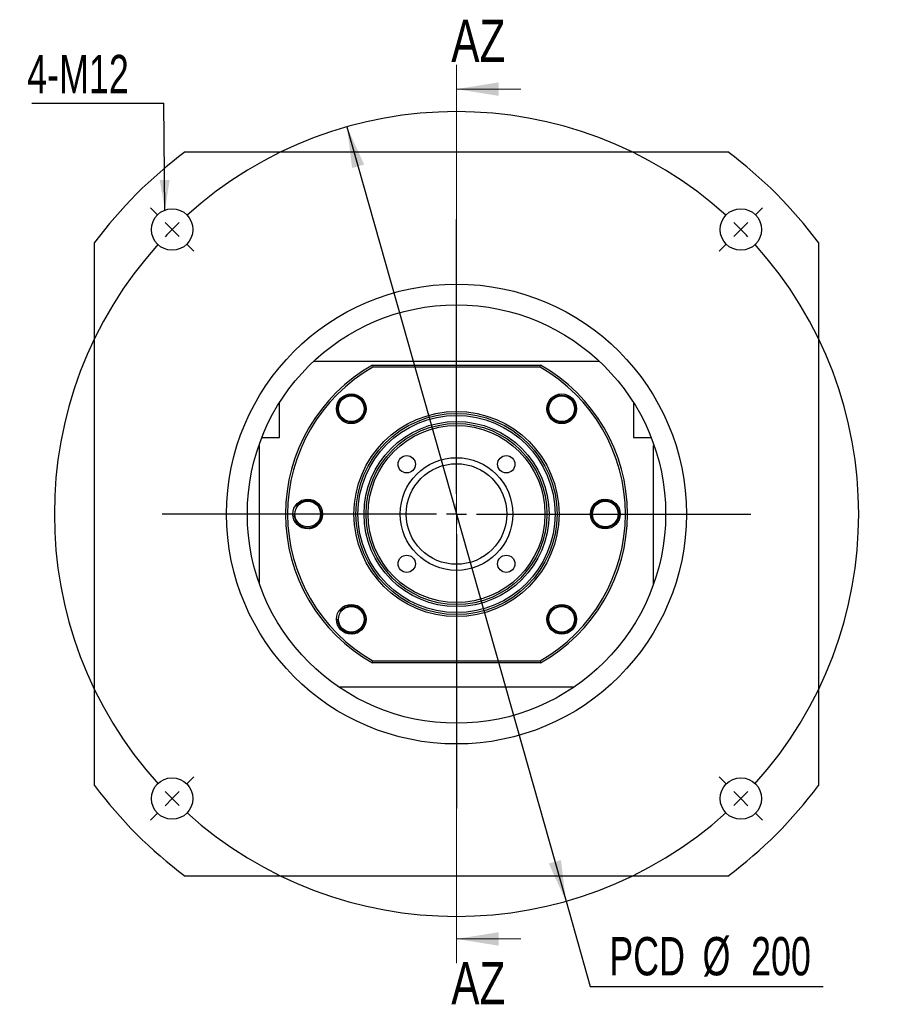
# Paper-space layout 'MBCS25-H' of a CAD drawing. Header units: millimetres. Extents: x 21 to 285, y 3 to 200.
# Tile 1 of 5: x 21 to 94, y 7 to 89. Entities that reach past the tile are written whole.
import ezdxf

# ---------------------------------------------------------------- set-up
doc = ezdxf.new("R2010")
doc.units = ezdxf.units.MM
doc.layers.add('圖層0', color=7, linetype='Continuous')
doc.styles.add('SLDTEXTSTYLE0', font='TXT', dxfattribs={"width": 0.7})
doc.styles.add('SLDTEXTSTYLE3', font='TXT', dxfattribs={"width": 0.75})
doc.dimstyles.new('SLDDIMSTYLE1', dxfattribs={"dimtxt": 3.389974, "dimasz": 2.5, "dimexe": 0, "dimexo": 0.0625, "dimgap": 0.847493, "dimtad": 0, "dimtih": 1, "dimtoh": 1, "dimlfac": 3, "dimrnd": 1e-09, "dimzin": 12, "dimdsep": 46, "dimtxsty": 'SLDTEXTSTYLE0', "dimsah": 1, "dimcen": 0, "dimadec": 0, "dimazin": 3, "dimtfac": 1, "dimtmove": 0, "dimatfit": 3, "dimfxl": 0, "dimfrac": 2, "dimtolj": 1, "dimtzin": 12, "dimarcsym": 0})
doc.dimstyles.new('SLDDIMSTYLE2', dxfattribs={"dimtxt": 0.18, "dimasz": 2.5, "dimexe": 0, "dimexo": 0.0625, "dimgap": 0, "dimtad": 0, "dimtih": 1, "dimtoh": 1, "dimdec": 0, "dimrnd": 1e-09, "dimzin": 0, "dimdsep": 46, "dimtxsty": 'Standard', "dimsah": 1, "dimcen": 0.09, "dimadec": 0, "dimazin": 0, "dimtfac": 2.5, "dimtdec": 0, "dimtofl": 0, "dimtmove": 0, "dimatfit": 3, "dimfxl": 0, "dimfrac": 2, "dimtolj": 1, "dimtzin": 0, "dimarcsym": 0})

# ---------------------------------------------------------------- blocks, each defined once
blk = doc.blocks.new('_D_40')
at = {"layer": '圖層0', "color": 7}
for p, q in [((48.298, 80.119), (66.451, 15.972)), ((66.451, 15.972), (68.449, 8.912)), ((68.449, 8.912), (87.752, 8.912))]:
    blk.add_line(p, q, dxfattribs=at)
for points in [[(48.298, 80.119), (48.719, 76.715), (49.723, 76.999)], [(66.451, 15.972), (66.03, 19.376), (65.026, 19.091)]]:
    blk.add_solid(points, dxfattribs=at)
at = {"layer": '圖層0', "color": 7, "char_height": 3.175, "attachment_point": 1, "style": 'SLDTEXTSTYLE0'}
for s, insert in [('PCD', (70.036, 13.004)), ('%%c', (77.768, 13.004)), ('200', (81.79, 13.004))]:
    blk.add_mtext(s, dxfattribs=dict(at, insert=insert))
blk = doc.blocks.new('SW_NOTE_10')
at = {"layer": '圖層0', "color": 0}
blk.add_line((-10.952, 0), (0, 0), dxfattribs=at)
at = {"layer": '圖層0', "color": 0, "insert": (-11.337, 3.996), "char_height": 3.175, "attachment_point": 1, "style": 'SLDTEXTSTYLE0'}
blk.add_mtext('4-M12', dxfattribs=at)
blk = doc.blocks.new('SW_CENTERMARKSYMBOL_16')
at = {"layer": '圖層0', "color": 0}
for p, q in [((-48.319, 1.179), (-48.944, 1.803)), ((1.179, 1.179), (1.803, 1.803)), ((-23.57, -21.904), (-23.57, 0.833)), ((-47.14, 0), (-47.73, 0.589)), ((-47.14, 0), (-46.551, -0.589)), ((0, 0), (-0.589, -0.589)), ((0, 0), (0.589, 0.589)), ((-45.962, -1.179), (-45.337, -1.803)), ((-1.179, -1.179), (-1.803, -1.803)), ((-23.57, -23.57), (-23.57, -22.737)), ((-25.237, -23.57), (-47.974, -23.57)), ((-23.57, -23.57), (-24.404, -23.57)), ((-23.57, -23.57), (-23.57, -24.404)), ((-23.57, -23.57), (-22.737, -23.57)), ((-21.904, -23.57), (0.833, -23.57)), ((-23.57, -25.237), (-23.57, -47.974)), ((-45.962, -45.962), (-45.337, -45.337)), ((-1.179, -45.962), (-1.803, -45.337)), ((-47.14, -47.14), (-47.73, -47.73)), ((-47.14, -47.14), (-46.551, -46.551)), ((0, -47.14), (-0.589, -46.551)), ((0, -47.14), (0.589, -47.73)), ((-48.319, -48.319), (-48.944, -48.944)), ((1.179, -48.319), (1.803, -48.944))]:
    blk.add_line(p, q, dxfattribs=at)
for start, end in [(47.86479, 132.13521), (135, 136.43239), (133.56761, 135), (45, 46.43239), (43.56761, 45), (137.86479, 222.13521), (317.86479, 42.13521), (223.56761, 225), (225, 226.43239), (313.56761, 315), (315, 316.43239), (227.86479, 312.13521)]:
    blk.add_arc((-23.57, -23.57), 33.333, start, end, dxfattribs=at)

psp = doc.layouts.new('MBCS25-H')

# ---------------------------------------------------------------- linework, layer by layer
at = {"color": 7, "linetype": 'Continuous', "lineweight": 18}
for p, q in [((57.3743, 85.2454), (57.3743, 10.8454)), ((62.6943, 83.2454), (57.3743, 83.2454)), ((62.6943, 12.8454), (57.3743, 12.8454))]:
    psp.add_line(p, q, dxfattribs=at)
at = {"color": 7, "linetype": 'Continuous', "lineweight": 25}
for p, q in [((34.8743, 78.0454), (79.8743, 78.0454)), ((27.3743, 25.5454), (27.3743, 70.5454)), ((87.3743, 70.5454), (87.3743, 25.5454)), ((45.5421, 60.712), (69.2064, 60.712)), ((50.4041, 60.3787), (50.4481, 60.2121)), ((50.4041, 60.3787), (64.3444, 60.3787)), ((64.3005, 60.2121), (64.3444, 60.3787)), ((64.3005, 60.2121), (50.4481, 60.2121)), ((42.7076, 54.3787), (42.7076, 57.283)), ((72.0409, 57.283), (72.0409, 54.3787)), ((41.2394, 54.3787), (42.7076, 54.3787)), ((72.0409, 54.3787), (73.5091, 54.3787)), ((41.0409, 53.7121), (40.9934, 53.7121)), ((41.0409, 42.2431), (41.0409, 53.7121)), ((73.7076, 42.2431), (73.7076, 53.7121)), ((73.7076, 53.7121), (73.7551, 53.7121)), ((50.4041, 35.7121), (50.4481, 35.8787)), ((64.3444, 35.7121), (50.4041, 35.7121)), ((50.4481, 35.8787), (64.3005, 35.8787)), ((64.3005, 35.8787), (64.3444, 35.7121)), ((67.121, 33.712), (47.6275, 33.712)), ((79.8743, 18.0454), (34.8743, 18.0454))]:
    psp.add_line(p, q, dxfattribs=at)
for centre, radius in [((33.804, 71.6156), 1.7167), ((80.9445, 71.6156), 1.7167), ((57.3743, 48.0454), 19.05), ((57.3743, 48.0454), 17.3333), ((48.6533, 56.7664), 1.2333), ((66.0952, 56.7664), 1.2333), ((48.6533, 56.7664), 1.1333), ((48.6533, 56.7664), 1.0667), ((66.0952, 56.7664), 1.1333), ((66.0952, 56.7664), 1.0667), ((57.3743, 48.0454), 8.5), ((57.3743, 48.0454), 8.3333), ((57.3743, 48.0454), 8.1667), ((57.3743, 48.0454), 7.6667), ((57.3743, 48.0454), 7.5), ((57.3743, 48.0454), 7.3333), ((53.2495, 52.1702), 0.7167), ((57.3743, 48.0454), 4.6667), ((57.3743, 48.0454), 4.1667), ((61.499, 52.1702), 0.7167), ((45.0409, 48.0454), 1.2333), ((45.0409, 48.0454), 1.0667), ((69.7076, 48.0454), 1.2333), ((69.7076, 48.0454), 1.1333), ((69.7076, 48.0454), 1.0667), ((53.2495, 43.9206), 0.7167), ((61.499, 43.9206), 0.7167), ((48.6533, 39.3244), 1.2333), ((48.6533, 39.3244), 1.0667), ((66.0952, 39.3244), 1.2333), ((66.0952, 39.3244), 1.1333), ((66.0952, 39.3244), 1.0667), ((33.804, 24.4752), 1.7167), ((80.9445, 24.4752), 1.7167)]:
    psp.add_circle(centre, radius, dxfattribs=at)
for centre, radius, start, end in [((57.3743, 48.0454), 37.5, 126.869898, 143.130102), ((57.3743, 48.0454), 37.5, 36.869898, 53.130102), ((57.3743, 48.0454), 14.1667, 119.472932, 240.527068), ((57.3743, 48.0454), 14.1667, 299.472932, 60.527068), ((57.3743, 48.0454), 14, 119.651845, 240.348155), ((57.3743, 48.0454), 14, 299.651845, 60.348155), ((45.0409, 48.0454), 1.1333, 180, 108.117038), ((48.6533, 39.3244), 1.1333, 180, 107.276256), ((57.3743, 48.0454), 37.5, 216.869898, 233.130102), ((57.3743, 48.0454), 37.5, 306.869898, 323.130102)]:
    psp.add_arc(centre, radius, start, end, dxfattribs=at)
for points, knots in [([(65.9316, 57.9597), (65.889, 57.9527), (65.7806, 57.935), (65.6138, 57.8676), (65.4389, 57.766), (65.2826, 57.6339), (65.1532, 57.4797), (65.0518, 57.3048), (64.9829, 57.1188), (64.9463, 56.9228), (64.9431, 56.7265), (64.9741, 56.5313), (65.037, 56.3478), (65.1302, 56.1772), (65.2386, 56.0407), (65.3531, 55.9318), (65.4298, 55.8793), (65.4685, 55.8529)], [0, 0, 0, 0, 0.0463642, 0.1182369, 0.1922074, 0.2638626, 0.337658, 0.4081623, 0.480762, 0.5504489, 0.6221718, 0.6913049, 0.7625321, 0.8302507, 0.8999335, 0.9495657, 1, 1, 1, 1]), ([(48.6677, 57.8741), (48.5977, 57.8712), (48.4664, 57.8658), (48.2795, 57.8143), (48.1112, 57.7384), (47.9578, 57.6352), (47.8235, 57.5081), (47.6749, 57.3106), (47.5669, 57.0617), (47.5515, 56.8592), (47.5456, 56.7807)], [0, 0, 0, 0, 0.1205086, 0.2264545, 0.3324005, 0.4383465, 0.5442922, 0.6502382, 0.8644386, 1, 1, 1, 1]), ([(49.6288, 57.3673), (49.6142, 57.391), (49.5661, 57.4695), (49.4543, 57.5834), (49.3015, 57.7021), (49.1289, 57.792), (48.9631, 57.8455), (48.8074, 57.8725), (48.7145, 57.8736), (48.6677, 57.8741)], [0, 0, 0, 0, 0.07354259, 0.24306052, 0.41771403, 0.58376486, 0.75463073, 0.87633264, 1, 1, 1, 1]), ([(47.5456, 56.7807), (47.5399, 56.8409), (47.5301, 56.9447), (47.5464, 57.0476), (47.5532, 57.0909)], [0, 0, 0, 0, 0.57948394, 1, 1, 1, 1]), ([(65.4685, 55.8529), (65.5282, 55.8165), (65.6405, 55.7481), (65.8245, 55.6873), (66.0066, 55.6569), (66.1915, 55.6576), (66.3738, 55.6888), (66.607, 55.7707), (66.835, 55.9177), (66.9602, 56.0776), (67.0087, 56.1396)], [0, 0, 0, 0, 0.1205082, 0.2264543, 0.3324003, 0.4383461, 0.5442921, 0.650238, 0.8644384, 1, 1, 1, 1]), ([(67.0087, 56.1396), (66.98, 56.0864), (66.9306, 55.9946), (66.8599, 55.9181), (66.8302, 55.8859)], [0, 0, 0, 0, 0.5794844, 1, 1, 1, 1]), ([(45.6542, 48.9679), (45.5939, 49.0035), (45.4806, 49.0702), (45.2958, 49.1284), (45.1132, 49.156), (44.9284, 49.1526), (44.7466, 49.1187), (44.5146, 49.0334), (44.2888, 48.8831), (44.166, 48.7214), (44.1184, 48.6587)], [0, 0, 0, 0, 0.1205086, 0.2264544, 0.3324007, 0.4383466, 0.5442926, 0.6502382, 0.8644388, 1, 1, 1, 1]), ([(45.1688, 46.8435), (45.2292, 46.8539), (45.3555, 46.8757), (45.5385, 46.9509), (45.7118, 47.0556), (45.8662, 47.1899), (45.9933, 47.346), (46.0921, 47.5223), (46.1583, 47.7093), (46.192, 47.9058), (46.1923, 48.1022), (46.1585, 48.2969), (46.0929, 48.4795), (45.9972, 48.6487), (45.8869, 48.7835), (45.7708, 48.8908), (45.6933, 48.9421), (45.6542, 48.9679)], [0, 0, 0, 0, 0.0646583, 0.1351521, 0.2077035, 0.2779844, 0.3503638, 0.4195157, 0.4907228, 0.5590729, 0.6294199, 0.6972267, 0.7670875, 0.8335072, 0.901853, 0.9505333, 1, 1, 1, 1]), ([(69.5417, 49.2393), (69.4941, 49.2309), (69.3808, 49.2109), (69.21, 49.1396), (69.0367, 49.0352), (68.8823, 48.9009), (68.7552, 48.7448), (68.6564, 48.5684), (68.5902, 48.3814), (68.5565, 48.1849), (68.5562, 47.9886), (68.59, 47.7939), (68.6556, 47.6113), (68.7513, 47.4421), (68.8617, 47.3072), (68.9778, 47.2), (69.0552, 47.1487), (69.0943, 47.1228)], [0, 0, 0, 0, 0.0516829, 0.1231547, 0.1967125, 0.2679684, 0.3413519, 0.4114631, 0.483658, 0.5529562, 0.6242791, 0.6930265, 0.7638564, 0.8311976, 0.9004915, 0.9498471, 1, 1, 1, 1]), ([(44.1184, 48.6587), (44.1462, 48.7123), (44.1943, 48.8048), (44.2639, 48.8824), (44.2931, 48.915)], [0, 0, 0, 0, 0.5794842, 1, 1, 1, 1]), ([(69.0943, 47.1228), (69.1546, 47.0873), (69.2679, 47.0206), (69.4527, 46.9624), (69.6353, 46.9347), (69.8201, 46.9382), (70.0019, 46.972), (70.2339, 47.0573), (70.4597, 47.2077), (70.5825, 47.3694), (70.6301, 47.4321)], [0, 0, 0, 0, 0.1205086, 0.2264544, 0.3324007, 0.4383466, 0.5442926, 0.6502382, 0.8644388, 1, 1, 1, 1]), ([(70.6301, 47.4321), (70.6023, 47.3785), (70.5542, 47.286), (70.4846, 47.2084), (70.4554, 47.1758)], [0, 0, 0, 0, 0.5794842, 1, 1, 1, 1]), ([(49.28, 40.2379), (49.2203, 40.2743), (49.108, 40.3427), (48.924, 40.4035), (48.7419, 40.4339), (48.557, 40.4331), (48.3747, 40.402), (48.1415, 40.3201), (47.9136, 40.173), (47.7883, 40.0131), (47.7398, 39.9512)], [0, 0, 0, 0, 0.1205082, 0.2264543, 0.3324003, 0.4383461, 0.5442921, 0.650238, 0.8644384, 1, 1, 1, 1]), ([(47.7398, 39.9512), (47.7685, 40.0043), (47.8179, 40.0961), (47.8886, 40.1727), (47.9183, 40.2049)], [0, 0, 0, 0, 0.5794844, 1, 1, 1, 1]), ([(48.7623, 38.1205), (48.8233, 38.1301), (48.9502, 38.1501), (49.1348, 38.2228), (49.3096, 38.3249), (49.4659, 38.4569), (49.5953, 38.6111), (49.6967, 38.786), (49.7656, 38.972), (49.8022, 39.168), (49.8054, 39.3643), (49.7744, 39.5595), (49.7115, 39.743), (49.6183, 39.9136), (49.5099, 40.0501), (49.3954, 40.159), (49.3187, 40.2114), (49.28, 40.2379)], [0, 0, 0, 0, 0.0650657, 0.135529, 0.2080488, 0.2782988, 0.350647, 0.4197687, 0.4909446, 0.559265, 0.6295813, 0.6973586, 0.767189, 0.8335796, 0.9018959, 0.9505548, 1, 1, 1, 1]), ([(64.9254, 39.3281), (64.9269, 39.2839), (64.9307, 39.1723), (64.9752, 39.0002), (65.0525, 38.8168), (65.159, 38.6518), (65.2931, 38.5066), (65.4473, 38.3888), (65.6195, 38.2987), (65.7854, 38.2453), (65.9411, 38.2183), (66.034, 38.2172), (66.0809, 38.2167)], [0, 0, 0, 0, 0.0744316, 0.1879695, 0.2969521, 0.4091189, 0.517235, 0.6286265, 0.7345313, 0.843507, 0.9211268, 1, 1, 1, 1]), ([(66.0809, 38.2167), (66.1508, 38.2196), (66.2821, 38.225), (66.469, 38.2765), (66.6373, 38.3523), (66.7907, 38.4556), (66.925, 38.5827), (67.0736, 38.7802), (67.1816, 39.029), (67.197, 39.2315), (67.203, 39.31)], [0, 0, 0, 0, 0.1205086, 0.2264545, 0.3324005, 0.4383465, 0.5442922, 0.6502382, 0.8644386, 1, 1, 1, 1]), ([(67.203, 39.31), (67.2086, 39.2499), (67.2184, 39.1461), (67.2021, 39.0432), (67.1953, 38.9999)], [0, 0, 0, 0, 0.57948394, 1, 1, 1, 1])]:
    psp.add_open_spline(points, degree=3, knots=knots, dxfattribs=at)
at = {"color": 7, "linetype": 'Continuous', "lineweight": 18}
for points in [[(57.3743, 83.2454), (60.8743, 82.6854), (60.8743, 83.8054)], [(57.3743, 12.8454), (60.8743, 12.2854), (60.8743, 13.4054)]]:
    psp.add_solid(points, dxfattribs=at)

# ---------------------------------------------------------------- block references
at = {"layer": '圖層0', "color": 7}
for name, p in [('SW_NOTE_10', (33.1275, 82.0838)), ('SW_CENTERMARKSYMBOL_16', (80.9445, 71.6156))]:
    psp.add_blockref(name, p, dxfattribs=at)

# ---------------------------------------------------------------- texts
at = {"color": 7, "linetype": 'Continuous', "char_height": 3.5, "attachment_point": 1, "style": 'SLDTEXTSTYLE3'}
for insert in [(56.9421, 88.9976), (56.9421, 10.9299)]:
    psp.add_mtext('AZ', dxfattribs=dict(at, insert=insert))

# ---------------------------------------------------------------- dimensions: what is measured, and where the dimension line sits
at = {"layer": '圖層0', "color": 7}
dim = psp.add_diameter_dim_2p(p1=(66.4509, 15.9716), p2=(48.2976, 80.1191), text='PCD<>', dimstyle='SLDDIMSTYLE1', dxfattribs=at)
dim.commit()
dim.dimension.update_dxf_attribs({"geometry": '_D_40', "text_midpoint": (78.894, 11.4487), "dimtype": 163})

# ---------------------------------------------------------------- leaders
psp.add_leader([(33.2098, 73.2261), (33.1275, 82.0838)], dimstyle='SLDDIMSTYLE2', dxfattribs=at)

doc.saveas('drawing.dxf')
